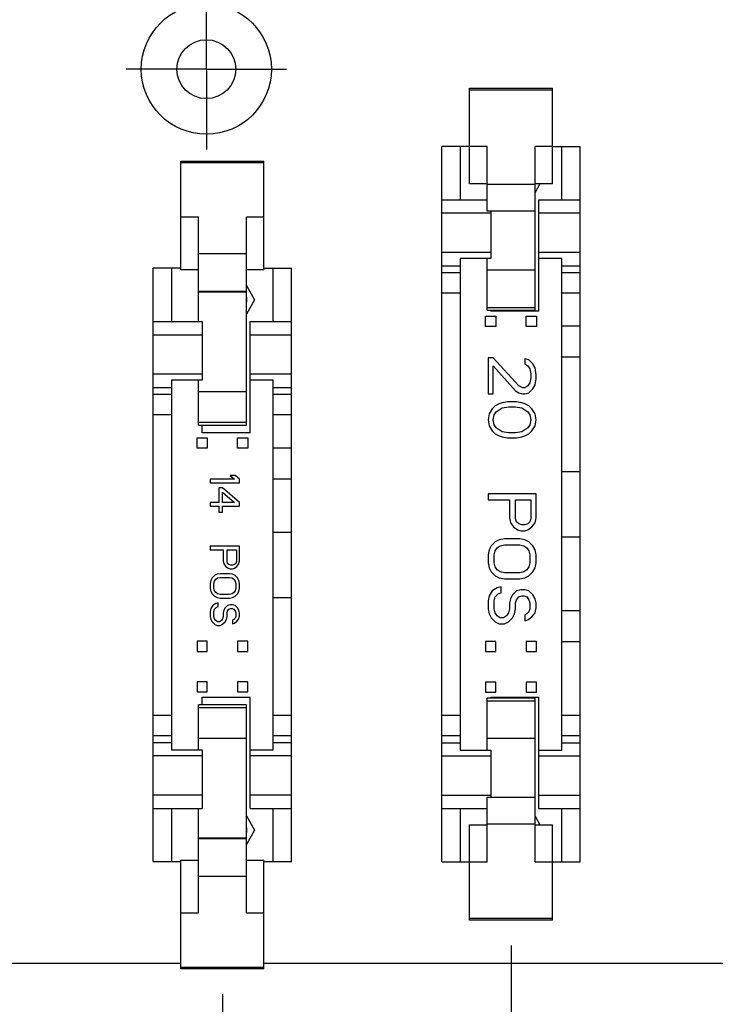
# Model space of a CAD drawing. Header units: inches. Extents: x 0 to 34, y 0 to 22.
# Tile 18 of 84: x 18.2 to 19.9, y 7 to 9.5. Entities that reach past the tile are written whole.
import ezdxf

# ---------------------------------------------------------------- set-up
doc = ezdxf.new("R2010")
doc.units = ezdxf.units.IN
doc.header["$LTSCALE"] = 1.87
doc.header["$MEASUREMENT"] = 0
doc.linetypes.add('CENTER', pattern=[0.6, 0.375, -0.075, 0.075, -0.075])
doc.layers.get('0').update_dxf_attribs({"linetype": 'CONTINUOUS'})
for name, color, linetype in [('02___PRT_ALL_AXES', 7, 'CONTINUOUS'), ('03___PRT_ALL_CURVES', 7, 'CONTINUOUS'), ('DIMENSIONS', 7, 'CONTINUOUS')]:
    doc.layers.add(name, color=color, linetype=linetype)
doc.styles.get("Standard").update_dxf_attribs({"font": 'txt', "width": 0.8})
doc.dimstyles.new('DIMSTYLE_2', dxfattribs={"dimtxt": 0.125, "dimasz": 0.18, "dimexe": 0.125, "dimexo": 0.0625, "dimgap": 0.03125, "dimtad": 0, "dimtih": 1, "dimtoh": 1, "dimdec": 3, "dimzin": 4, "dimdsep": 46, "dimtxsty": 'STANDARD', "dimblk": '_FILLED', "dimblk1": '_FILLED', "dimblk2": '_FILLED', "dimcen": 0.09, "dimadec": 0, "dimazin": 0, "dimtp": 0.001, "dimtm": 0.001, "dimtfac": 1, "dimtdec": 3, "dimtofl": 0, "dimtmove": 0, "dimatfit": 3, "dimldrblk": '_FILLED', "dimfxl": 1, "dimtolj": 1, "dimtzin": 4, "dimarcsym": 0})

# ---------------------------------------------------------------- blocks, each defined once
blk = doc.blocks.new('*D54')
at = {"layer": 'DIMENSIONS', "color": 2, "linetype": 'CONTINUOUS'}
blk.add_line((18.6597, 7.071), (18.6597, 6.4543), dxfattribs=at)
at = {"layer": 'DIMENSIONS', "color": 2, "linetype": 'CONTINUOUS', "insert": (18.5972, 6.3918), "char_height": 0.125, "width": 1.425, "attachment_point": 3, "rotation": 90, "line_spacing_factor": 0.9}
blk.add_mtext('6.720{\\Ftxt.shx;\\W1.000000;\\H0.125000; }[170.68]', dxfattribs=at)
blk = doc.blocks.new('_FILLED')
at = {"color": 0, "linetype": 'BYBLOCK'}
blk.add_solid([(0, 0), (-1, 0.174), (-1, -0.174)], dxfattribs=at)
blk = doc.blocks.new('*D55')
at = {"layer": 'DIMENSIONS', "color": 2, "linetype": 'CONTINUOUS'}
blk.add_line((19.3697, 7.191), (19.3697, 6.4543), dxfattribs=at)
at = {"layer": 'DIMENSIONS', "color": 2, "linetype": 'CONTINUOUS', "insert": (19.3072, 6.3918), "char_height": 0.125, "width": 1.425, "attachment_point": 3, "rotation": 90, "line_spacing_factor": 0.9}
blk.add_mtext('7.430{\\Ftxt.shx;\\W1.000000;\\H0.125000; }[188.71]', dxfattribs=at)
blk = doc.blocks.new('*D57')
at = {"layer": 'DIMENSIONS', "color": 2, "linetype": 'CONTINUOUS'}
blk.add_line((20.7902, 7.1087), (20.7902, 6.4543), dxfattribs=at)
at = {"layer": 'DIMENSIONS', "color": 2, "linetype": 'CONTINUOUS', "insert": (20.7277, 6.3918), "char_height": 0.125, "width": 1.425, "attachment_point": 3, "rotation": 90, "line_spacing_factor": 0.9}
blk.add_mtext('8.850{\\Ftxt.shx;\\W1.000000;\\H0.125000; }[224.79]', dxfattribs=at)
blk = doc.blocks.new('*D58')
at = {"layer": 'DIMENSIONS', "color": 2, "linetype": 'CONTINUOUS'}
blk.add_line((21.4997, 7.0721), (21.4997, 6.4543), dxfattribs=at)
at = {"layer": 'DIMENSIONS', "color": 2, "linetype": 'CONTINUOUS', "insert": (21.4372, 6.3918), "char_height": 0.125, "width": 1.425, "attachment_point": 3, "rotation": 90, "line_spacing_factor": 0.9}
blk.add_mtext('9.560{\\Ftxt.shx;\\W1.000000;\\H0.125000; }[242.81]', dxfattribs=at)
blk = doc.blocks.new('*D59')
at = {"layer": 'DIMENSIONS', "color": 2, "linetype": 'CONTINUOUS'}
blk.add_line((22.3336, 8.0326), (22.3336, 6.4543), dxfattribs=at)
at = {"layer": 'DIMENSIONS', "color": 2, "linetype": 'CONTINUOUS', "insert": (22.2711, 6.3918), "char_height": 0.125, "width": 1.525, "attachment_point": 3, "rotation": 90, "line_spacing_factor": 0.9}
blk.add_mtext('10.393{\\Ftxt.shx;\\W1.000000;\\H0.125000; }[263.99]', dxfattribs=at)
blk = doc.blocks.new('*D92')
at = {"layer": 'DIMENSIONS', "color": 2, "linetype": 'CONTINUOUS'}
for p, q in [((22.3247, 9.5456), (22.3247, 6.949)), ((22.3247, 6.949), (22.1622, 6.8583)), ((22.1622, 6.8583), (22.1622, 6.4595))]:
    blk.add_line(p, q, dxfattribs=at)
at = {"layer": 'DIMENSIONS', "color": 2, "linetype": 'CONTINUOUS', "insert": (22.0997, 6.397), "char_height": 0.125, "width": 1.525, "attachment_point": 3, "rotation": 90, "line_spacing_factor": 0.9}
blk.add_mtext('10.385{\\Ftxt.shx;\\W1.000000;\\H0.125000; }[263.77]', dxfattribs=at)
blk = doc.blocks.new('*D93')
at = {"layer": 'DIMENSIONS', "color": 2, "linetype": 'CONTINUOUS'}
for p, q in [((22.3462, 11.1642), (22.3462, 6.9524)), ((22.3462, 6.9524), (22.4931, 6.8784)), ((22.4931, 6.8784), (22.4931, 6.4595))]:
    blk.add_line(p, q, dxfattribs=at)
at = {"layer": 'DIMENSIONS', "color": 2, "linetype": 'CONTINUOUS', "insert": (22.4306, 6.397), "char_height": 0.125, "width": 1.525, "attachment_point": 3, "rotation": 90, "line_spacing_factor": 0.9}
blk.add_mtext('10.406{\\Ftxt.shx;\\W1.000000;\\H0.125000; }[264.31]', dxfattribs=at)

msp = doc.modelspace()

# ---------------------------------------------------------------- linework, layer by layer
at = {"color": 7, "linetype": 'CONTINUOUS'}
for p, q in [((19.2677, 9.3001), (19.4717, 9.3001)), ((19.2677, 9.0651), (19.2677, 9.3001)), ((19.2677, 9.2961), (19.4717, 9.2961)), ((19.4717, 9.0651), (19.4717, 9.3001)), ((19.2677, 9.1565), (19.1997, 9.1565)), ((19.1997, 7.3965), (19.1997, 9.1565)), ((19.2447, 9.1565), (19.2447, 9.0255)), ((19.3107, 9.1564), (19.2677, 9.1564)), ((19.3107, 8.9973), (19.3107, 9.1564)), ((19.4717, 9.1564), (19.4287, 9.1564)), ((19.4287, 8.7541), (19.4287, 9.1564)), ((19.4717, 9.1565), (19.5397, 9.1565)), ((19.4947, 9.0255), (19.4947, 9.1565)), ((19.5397, 7.3965), (19.5397, 9.1565)), ((18.5577, 9.1206), (18.7617, 9.1206)), ((18.5577, 8.8535), (18.5577, 9.1206)), ((18.5577, 9.1176), (18.7617, 9.1176)), ((18.7617, 8.8535), (18.7617, 9.1206)), ((19.3107, 9.0651), (19.2677, 9.0651)), ((19.3107, 9.064), (19.4287, 9.064)), ((19.4717, 9.0651), (19.4287, 9.0651)), ((19.4409, 9.0651), (19.4287, 9.0439)), ((19.1997, 9.0255), (19.3107, 9.0255)), ((19.4377, 9.0255), (19.5397, 9.0255)), ((19.4377, 8.7515), (19.4377, 9.0255)), ((19.3197, 8.9924), (19.1997, 8.9924)), ((19.4287, 8.9978), (19.3107, 8.9978)), ((19.4287, 8.9973), (19.3107, 8.9973)), ((19.3197, 8.9973), (19.3197, 8.8815)), ((19.5397, 8.9924), (19.4377, 8.9924)), ((18.6007, 8.9827), (18.5577, 8.9827)), ((18.6007, 8.726), (18.6007, 8.9827)), ((18.7617, 8.9827), (18.7187, 8.9827)), ((18.7187, 8.471), (18.7187, 8.9827)), ((18.6007, 8.8935), (18.7187, 8.8935)), ((19.1997, 8.8965), (19.3197, 8.8965)), ((19.4377, 8.8965), (19.5397, 8.8965)), ((19.3197, 8.8815), (19.2447, 8.8815)), ((19.2447, 8.8815), (19.2447, 7.6715)), ((19.3107, 8.7541), (19.3107, 8.8815)), ((19.4947, 8.8815), (19.4377, 8.8815)), ((19.4947, 7.6715), (19.4947, 8.8815)), ((18.5577, 8.857), (18.4897, 8.857)), ((18.4897, 7.397), (18.4897, 8.857)), ((18.5347, 8.857), (18.5347, 8.726)), ((18.6007, 8.8535), (18.5577, 8.8535)), ((18.7617, 8.8535), (18.7187, 8.8535)), ((18.7617, 8.857), (18.8297, 8.857)), ((18.7847, 8.726), (18.7847, 8.857)), ((18.8297, 7.397), (18.8297, 8.857)), ((19.1997, 8.8634), (19.2447, 8.8634)), ((19.2447, 8.846), (19.1997, 8.846)), ((19.3107, 8.8531), (19.4287, 8.8531)), ((19.4947, 8.8634), (19.5397, 8.8634)), ((19.5397, 8.846), (19.4947, 8.846)), ((18.7187, 8.7998), (18.6007, 8.7998)), ((18.7187, 8.7986), (18.6007, 8.7986)), ((18.7187, 8.8147), (18.7389, 8.7795)), ((19.1997, 8.7968), (19.2447, 8.7968)), ((19.4947, 8.7968), (19.5397, 8.7968)), ((18.6004, 8.7795), (18.6007, 8.78)), ((18.6007, 8.779), (18.6004, 8.7795)), ((18.7389, 8.7795), (18.7187, 8.7444)), ((19.4287, 8.7601), (19.3107, 8.7601)), ((19.3107, 8.7541), (19.4287, 8.7541)), ((19.3197, 8.7515), (19.3197, 8.7541)), ((19.4377, 8.7515), (19.3197, 8.7515)), ((18.4897, 8.726), (18.6097, 8.726)), ((18.6097, 8.726), (18.6097, 8.582)), ((18.7277, 8.726), (18.8297, 8.726)), ((18.7277, 8.452), (18.7277, 8.726)), ((19.3072, 8.739), (19.3322, 8.739)), ((19.3072, 8.714), (19.3072, 8.739)), ((19.3322, 8.739), (19.3322, 8.714)), ((19.4072, 8.739), (19.4322, 8.739)), ((19.4072, 8.714), (19.4072, 8.739)), ((19.4322, 8.739), (19.4322, 8.714)), ((19.3322, 8.714), (19.3072, 8.714)), ((19.4322, 8.714), (19.4072, 8.714)), ((19.5397, 8.7143), (19.4947, 8.7143)), ((18.6097, 8.6929), (18.4897, 8.6929)), ((18.8297, 8.6929), (18.7277, 8.6929)), ((19.3256, 8.637), (19.3131, 8.637)), ((19.3131, 8.637), (19.3131, 8.5484)), ((19.3885, 8.5681), (19.3256, 8.637)), ((19.4136, 8.632), (19.4035, 8.6345)), ((19.4035, 8.6345), (19.4035, 8.6222)), ((19.4236, 8.6222), (19.4136, 8.632)), ((19.4947, 8.6388), (19.5397, 8.6388)), ((19.3256, 8.6173), (19.3809, 8.5558)), ((19.3256, 8.5484), (19.3256, 8.6173)), ((19.4035, 8.6222), (19.4111, 8.6173)), ((19.4111, 8.6173), (19.4161, 8.6099)), ((19.4161, 8.6099), (19.4186, 8.5976)), ((19.4287, 8.6124), (19.4236, 8.6222)), ((19.4312, 8.5951), (19.4287, 8.6124)), ((18.4897, 8.597), (18.6097, 8.597)), ((18.6097, 8.582), (18.5347, 8.582)), ((18.5347, 8.582), (18.5347, 7.672)), ((18.6007, 8.471), (18.6007, 8.582)), ((18.7277, 8.597), (18.8297, 8.597)), ((18.7847, 8.582), (18.7277, 8.582)), ((18.7847, 7.672), (18.7847, 8.582)), ((19.4186, 8.5878), (19.4161, 8.5754)), ((19.4186, 8.5976), (19.4186, 8.5878)), ((19.4287, 8.5705), (19.4312, 8.5853)), ((19.4312, 8.5853), (19.4312, 8.5951)), ((18.4897, 8.5639), (18.5347, 8.5639)), ((18.6007, 8.5537), (18.7187, 8.5537)), ((18.7847, 8.5639), (18.8297, 8.5639)), ((19.3809, 8.5558), (19.3885, 8.5508)), ((19.3985, 8.5631), (19.3885, 8.5681)), ((19.4035, 8.5631), (19.3985, 8.5631)), ((19.4111, 8.5681), (19.4035, 8.5631)), ((19.4161, 8.5754), (19.4111, 8.5681)), ((19.4136, 8.5508), (19.4236, 8.5607)), ((19.4236, 8.5607), (19.4287, 8.5705)), ((18.5347, 8.5465), (18.4897, 8.5465)), ((18.8297, 8.5465), (18.7847, 8.5465)), ((19.3131, 8.5484), (19.3256, 8.5484)), ((19.3608, 8.5287), (19.3482, 8.5262)), ((19.3834, 8.5287), (19.3608, 8.5287)), ((19.396, 8.5262), (19.3834, 8.5287)), ((19.3885, 8.5508), (19.3985, 8.5484)), ((19.3985, 8.5484), (19.4035, 8.5484)), ((19.4035, 8.5484), (19.4136, 8.5508)), ((19.3231, 8.5115), (19.3156, 8.4992)), ((19.3307, 8.5189), (19.3231, 8.5115)), ((19.3281, 8.4967), (19.3332, 8.5041)), ((19.3407, 8.5238), (19.3307, 8.5189)), ((19.3332, 8.5041), (19.3482, 8.5139)), ((19.3482, 8.5262), (19.3407, 8.5238)), ((19.3482, 8.5139), (19.3633, 8.5164)), ((19.3633, 8.5164), (19.3809, 8.5164)), ((19.3809, 8.5164), (19.396, 8.5139)), ((19.4035, 8.5238), (19.396, 8.5262)), ((19.396, 8.5139), (19.4111, 8.5041)), ((19.4136, 8.5189), (19.4035, 8.5238)), ((19.4111, 8.5041), (19.4161, 8.4967)), ((19.4211, 8.5115), (19.4136, 8.5189)), ((19.4287, 8.4992), (19.4211, 8.5115)), ((18.4897, 8.4973), (18.5347, 8.4973)), ((18.7847, 8.4973), (18.8297, 8.4973)), ((19.3156, 8.4992), (19.3131, 8.4844)), ((19.3131, 8.4844), (19.3156, 8.4696)), ((19.3256, 8.4844), (19.3281, 8.4967)), ((19.3281, 8.4721), (19.3256, 8.4844)), ((19.4161, 8.4967), (19.4186, 8.4844)), ((19.4186, 8.4844), (19.4161, 8.4721)), ((19.4312, 8.4844), (19.4287, 8.4992)), ((19.4287, 8.4696), (19.4312, 8.4844)), ((18.7187, 8.4778), (18.6007, 8.4778)), ((18.6007, 8.471), (18.7187, 8.471)), ((18.6097, 8.452), (18.6097, 8.471)), ((19.3156, 8.4696), (19.3231, 8.4573)), ((19.3231, 8.4573), (19.3307, 8.45)), ((19.3332, 8.4647), (19.3281, 8.4721)), ((19.3482, 8.4549), (19.3332, 8.4647)), ((19.4111, 8.4647), (19.396, 8.4549)), ((19.4161, 8.4721), (19.4111, 8.4647)), ((19.4136, 8.45), (19.4211, 8.4573)), ((19.4211, 8.4573), (19.4287, 8.4696)), ((18.5972, 8.4395), (18.6222, 8.4395)), ((18.5972, 8.4145), (18.5972, 8.4395)), ((18.7277, 8.452), (18.6097, 8.452)), ((18.6222, 8.4395), (18.6222, 8.4145)), ((18.6972, 8.4395), (18.7222, 8.4395)), ((18.6972, 8.4145), (18.6972, 8.4395)), ((18.7222, 8.4395), (18.7222, 8.4145)), ((19.3307, 8.45), (19.3407, 8.445)), ((19.3407, 8.445), (19.3482, 8.4426)), ((19.3633, 8.4524), (19.3482, 8.4549)), ((19.3482, 8.4426), (19.3608, 8.4401)), ((19.3608, 8.4401), (19.3834, 8.4401)), ((19.3809, 8.4524), (19.3633, 8.4524)), ((19.396, 8.4549), (19.3809, 8.4524)), ((19.3834, 8.4401), (19.396, 8.4426)), ((19.396, 8.4426), (19.4035, 8.445)), ((19.4035, 8.445), (19.4136, 8.45)), ((18.6222, 8.4145), (18.5972, 8.4145)), ((18.7222, 8.4145), (18.6972, 8.4145)), ((18.8297, 8.4148), (18.7847, 8.4148)), ((18.6894, 8.338), (18.6297, 8.338)), ((18.6297, 8.338), (18.6297, 8.329)), ((18.6909, 8.347), (18.6787, 8.347)), ((18.6787, 8.347), (18.6894, 8.338)), ((18.7017, 8.338), (18.6909, 8.347)), ((18.7017, 8.329), (18.7017, 8.338)), ((18.7847, 8.3393), (18.8297, 8.3393)), ((19.5397, 8.3565), (19.4947, 8.3565)), ((18.6297, 8.329), (18.7017, 8.329)), ((18.6603, 8.317), (18.6511, 8.317)), ((18.6511, 8.317), (18.6511, 8.281)), ((18.7017, 8.281), (18.6603, 8.317)), ((18.6603, 8.3065), (18.6894, 8.281)), ((18.6603, 8.281), (18.6603, 8.3065)), ((19.4312, 8.3023), (19.3131, 8.3023)), ((19.3131, 8.3023), (19.3131, 8.2876)), ((19.3131, 8.2876), (19.3658, 8.2876)), ((19.3658, 8.2876), (19.3658, 8.2433)), ((19.3809, 8.2876), (19.4186, 8.2876)), ((19.3809, 8.2408), (19.3809, 8.2876)), ((19.4186, 8.2876), (19.4186, 8.2408)), ((19.4312, 8.2433), (19.4312, 8.3023)), ((18.6511, 8.281), (18.6297, 8.281)), ((18.6297, 8.281), (18.6297, 8.272)), ((18.6297, 8.272), (18.6511, 8.272)), ((18.6511, 8.272), (18.6511, 8.257)), ((18.6894, 8.281), (18.6603, 8.281)), ((18.6603, 8.272), (18.7017, 8.272)), ((18.6603, 8.257), (18.6603, 8.272)), ((18.7017, 8.272), (18.7017, 8.281)), ((18.6511, 8.257), (18.6603, 8.257)), ((19.3658, 8.2433), (19.3684, 8.231)), ((19.3834, 8.2334), (19.3809, 8.2408)), ((19.4186, 8.2408), (19.4161, 8.2334)), ((19.4287, 8.231), (19.4312, 8.2433)), ((19.3684, 8.231), (19.3759, 8.2211)), ((19.3759, 8.2211), (19.3859, 8.2137)), ((19.3885, 8.2285), (19.3834, 8.2334)), ((19.3859, 8.2137), (19.3935, 8.2113)), ((19.396, 8.226), (19.3885, 8.2285)), ((19.4035, 8.226), (19.396, 8.226)), ((19.4111, 8.2285), (19.4035, 8.226)), ((19.4035, 8.2113), (19.4111, 8.2137)), ((19.4161, 8.2334), (19.4111, 8.2285)), ((19.4111, 8.2137), (19.4211, 8.2211)), ((19.4211, 8.2211), (19.4287, 8.231)), ((18.8297, 8.207), (18.7847, 8.207)), ((19.3407, 8.1891), (19.3307, 8.1842)), ((19.3533, 8.1916), (19.3407, 8.1891)), ((19.391, 8.1916), (19.3533, 8.1916)), ((19.4035, 8.1891), (19.391, 8.1916)), ((19.3935, 8.2113), (19.4035, 8.2113)), ((19.4136, 8.1842), (19.4035, 8.1891)), ((19.4947, 8.1965), (19.5397, 8.1965)), ((18.7017, 8.173), (18.6297, 8.173)), ((18.6297, 8.173), (18.6297, 8.164)), ((18.7017, 8.137), (18.7017, 8.173)), ((19.3206, 8.1744), (19.3156, 8.1645)), ((19.3307, 8.1842), (19.3206, 8.1744)), ((19.3307, 8.1621), (19.3357, 8.1694)), ((19.3357, 8.1694), (19.3432, 8.1744)), ((19.3432, 8.1744), (19.3533, 8.1768)), ((19.3533, 8.1768), (19.391, 8.1768)), ((19.391, 8.1768), (19.401, 8.1744)), ((19.401, 8.1744), (19.4086, 8.1694)), ((19.4086, 8.1694), (19.4136, 8.1621)), ((19.4236, 8.1744), (19.4136, 8.1842)), ((19.4287, 8.1645), (19.4236, 8.1744)), ((18.6297, 8.164), (18.6618, 8.164)), ((18.6618, 8.164), (18.6618, 8.137)), ((18.671, 8.164), (18.694, 8.164)), ((18.671, 8.1355), (18.671, 8.164)), ((18.694, 8.164), (18.694, 8.1355)), ((19.3156, 8.1645), (19.3131, 8.1522)), ((19.3131, 8.1522), (19.3131, 8.1325)), ((19.3281, 8.1522), (19.3307, 8.1621)), ((19.3281, 8.1325), (19.3281, 8.1522)), ((19.4136, 8.1621), (19.4161, 8.1522)), ((19.4161, 8.1522), (19.4161, 8.1325)), ((19.4312, 8.1522), (19.4287, 8.1645)), ((19.4312, 8.1325), (19.4312, 8.1522)), ((18.6618, 8.137), (18.6634, 8.1295)), ((18.6634, 8.1295), (18.668, 8.1235)), ((18.668, 8.1235), (18.6741, 8.119)), ((18.6726, 8.131), (18.671, 8.1355)), ((18.6756, 8.128), (18.6726, 8.131)), ((18.6741, 8.119), (18.6787, 8.1175)), ((18.6802, 8.1265), (18.6756, 8.128)), ((18.6787, 8.1175), (18.6848, 8.1175)), ((18.6848, 8.1265), (18.6802, 8.1265)), ((18.6894, 8.128), (18.6848, 8.1265)), ((18.6848, 8.1175), (18.6894, 8.119)), ((18.6925, 8.131), (18.6894, 8.128)), ((18.6894, 8.119), (18.6955, 8.1235)), ((18.694, 8.1355), (18.6925, 8.131)), ((18.6955, 8.1235), (18.7001, 8.1295)), ((18.7001, 8.1295), (18.7017, 8.137)), ((19.3131, 8.1325), (19.3156, 8.1202)), ((19.3156, 8.1202), (19.3206, 8.1104)), ((19.3307, 8.1227), (19.3281, 8.1325)), ((19.3357, 8.1153), (19.3307, 8.1227)), ((19.4136, 8.1227), (19.4086, 8.1153)), ((19.4161, 8.1325), (19.4136, 8.1227)), ((19.4236, 8.1104), (19.4287, 8.1202)), ((19.4287, 8.1202), (19.4312, 8.1325)), ((18.6343, 8.095), (18.6312, 8.089)), ((18.6404, 8.101), (18.6343, 8.095)), ((18.6465, 8.104), (18.6404, 8.101)), ((18.6404, 8.0875), (18.6434, 8.092)), ((18.6434, 8.092), (18.648, 8.095)), ((18.6542, 8.1055), (18.6465, 8.104)), ((18.648, 8.095), (18.6542, 8.0965)), ((18.6771, 8.1055), (18.6542, 8.1055)), ((18.6542, 8.0965), (18.6771, 8.0965)), ((18.6848, 8.104), (18.6771, 8.1055)), ((18.6771, 8.0965), (18.6833, 8.095)), ((18.6833, 8.095), (18.6879, 8.092)), ((18.6909, 8.101), (18.6848, 8.104)), ((18.6879, 8.092), (18.6909, 8.0875)), ((18.6971, 8.095), (18.6909, 8.101)), ((18.7001, 8.089), (18.6971, 8.095)), ((19.3206, 8.1104), (19.3307, 8.1005)), ((19.3307, 8.1005), (19.3407, 8.0956)), ((19.3432, 8.1104), (19.3357, 8.1153)), ((19.3407, 8.0956), (19.3533, 8.0932)), ((19.3533, 8.1079), (19.3432, 8.1104)), ((19.391, 8.1079), (19.3533, 8.1079)), ((19.3533, 8.0932), (19.391, 8.0932)), ((19.401, 8.1104), (19.391, 8.1079)), ((19.391, 8.0932), (19.4035, 8.0956)), ((19.4086, 8.1153), (19.401, 8.1104)), ((19.4035, 8.0956), (19.4136, 8.1005)), ((19.4136, 8.1005), (19.4236, 8.1104)), ((18.6312, 8.089), (18.6297, 8.0815)), ((18.6297, 8.0815), (18.6297, 8.0695)), ((18.6297, 8.0695), (18.6312, 8.062)), ((18.6388, 8.0815), (18.6404, 8.0875)), ((18.6388, 8.0695), (18.6388, 8.0815)), ((18.6404, 8.0635), (18.6388, 8.0695)), ((18.6909, 8.0875), (18.6925, 8.0815)), ((18.6925, 8.0695), (18.6909, 8.0635)), ((18.6925, 8.0815), (18.6925, 8.0695)), ((18.7017, 8.0815), (18.7001, 8.089)), ((18.7001, 8.062), (18.7017, 8.0695)), ((18.7017, 8.0695), (18.7017, 8.0815)), ((19.3357, 8.071), (19.3231, 8.0636)), ((19.3457, 8.0735), (19.3357, 8.071)), ((19.3457, 8.0587), (19.3457, 8.0735)), ((18.6312, 8.062), (18.6343, 8.056)), ((18.6343, 8.056), (18.6404, 8.05)), ((18.6434, 8.059), (18.6404, 8.0635)), ((18.6404, 8.05), (18.6465, 8.047)), ((18.648, 8.056), (18.6434, 8.059)), ((18.6465, 8.047), (18.6542, 8.0455)), ((18.6542, 8.0545), (18.648, 8.056)), ((18.6771, 8.0545), (18.6542, 8.0545)), ((18.6542, 8.0455), (18.6771, 8.0455)), ((18.6833, 8.056), (18.6771, 8.0545)), ((18.6771, 8.0455), (18.6848, 8.047)), ((18.6879, 8.059), (18.6833, 8.056)), ((18.6848, 8.047), (18.6909, 8.05)), ((18.6909, 8.0635), (18.6879, 8.059)), ((18.6909, 8.05), (18.6971, 8.056)), ((18.6971, 8.056), (18.7001, 8.062)), ((18.7847, 8.047), (18.8297, 8.047)), ((19.3156, 8.0513), (19.3131, 8.039)), ((19.3231, 8.0636), (19.3156, 8.0513)), ((19.3281, 8.039), (19.3307, 8.0489)), ((19.3307, 8.0489), (19.3382, 8.0563)), ((19.3382, 8.0563), (19.3457, 8.0587)), ((19.3684, 8.044), (19.3658, 8.0341)), ((19.3734, 8.0538), (19.3684, 8.044)), ((19.3834, 8.0636), (19.3734, 8.0538)), ((19.3935, 8.0661), (19.3834, 8.0636)), ((19.3834, 8.0415), (19.3885, 8.0489)), ((19.3885, 8.0489), (19.396, 8.0513)), ((19.4035, 8.0661), (19.3935, 8.0661)), ((19.396, 8.0513), (19.401, 8.0513)), ((19.401, 8.0513), (19.4086, 8.0489)), ((19.4136, 8.0636), (19.4035, 8.0661)), ((19.4086, 8.0489), (19.4136, 8.0415)), ((19.4236, 8.0538), (19.4136, 8.0636)), ((19.4287, 8.044), (19.4236, 8.0538)), ((19.4312, 8.0341), (19.4287, 8.044)), ((18.6312, 8.02), (18.6297, 8.0125)), ((18.6358, 8.0275), (18.6312, 8.02)), ((18.6434, 8.032), (18.6358, 8.0275)), ((18.6404, 8.0185), (18.645, 8.023)), ((18.6496, 8.0335), (18.6434, 8.032)), ((18.645, 8.023), (18.6496, 8.0245)), ((18.6496, 8.0245), (18.6496, 8.0335)), ((18.6664, 8.0215), (18.6634, 8.0155)), ((18.6726, 8.0275), (18.6664, 8.0215)), ((18.6787, 8.029), (18.6726, 8.0275)), ((18.6756, 8.0185), (18.6802, 8.02)), ((18.6848, 8.029), (18.6787, 8.029)), ((18.6802, 8.02), (18.6833, 8.02)), ((18.6833, 8.02), (18.6879, 8.0185)), ((18.6909, 8.0275), (18.6848, 8.029)), ((18.6971, 8.0215), (18.6909, 8.0275)), ((18.7001, 8.0155), (18.6971, 8.0215)), ((19.3131, 8.039), (19.3131, 8.0193)), ((19.3131, 8.0193), (19.3156, 8.007)), ((19.3281, 8.0193), (19.3281, 8.039)), ((19.3307, 8.0095), (19.3281, 8.0193)), ((19.3658, 8.0193), (19.3633, 8.0095)), ((19.3658, 8.0341), (19.3658, 8.0193)), ((19.3784, 8.007), (19.3809, 8.0193)), ((19.3809, 8.0341), (19.3834, 8.0415)), ((19.3809, 8.0193), (19.3809, 8.0341)), ((19.4136, 8.0415), (19.4161, 8.0341)), ((19.4161, 8.0193), (19.4136, 8.012)), ((19.4161, 8.0341), (19.4161, 8.0193)), ((19.4287, 8.0095), (19.4312, 8.0218)), ((19.4312, 8.0218), (19.4312, 8.0341)), ((18.6297, 8.0125), (18.6297, 8.0005)), ((18.6297, 8.0005), (18.6312, 7.993)), ((18.6388, 8.0125), (18.6404, 8.0185)), ((18.6388, 8.0005), (18.6388, 8.0125)), ((18.6404, 7.9945), (18.6388, 8.0005)), ((18.6618, 8.0005), (18.6603, 7.9945)), ((18.6634, 8.0155), (18.6618, 8.0095)), ((18.6618, 8.0095), (18.6618, 8.0005)), ((18.6695, 7.993), (18.671, 8.0005)), ((18.671, 8.0095), (18.6726, 8.014)), ((18.671, 8.0005), (18.671, 8.0095)), ((18.6726, 8.014), (18.6756, 8.0185)), ((18.6879, 8.0185), (18.6909, 8.014)), ((18.6909, 7.996), (18.6879, 7.993)), ((18.6909, 8.014), (18.6925, 8.0095)), ((18.6925, 8.0005), (18.6909, 7.996)), ((18.6925, 8.0095), (18.6925, 8.0005)), ((18.7017, 8.0095), (18.7001, 8.0155)), ((18.7001, 7.9945), (18.7017, 8.002)), ((18.7017, 8.002), (18.7017, 8.0095)), ((19.3156, 8.007), (19.3206, 7.9972)), ((19.3206, 7.9972), (19.3307, 7.9874)), ((19.3357, 8.0021), (19.3307, 8.0095)), ((19.3432, 7.9972), (19.3357, 8.0021)), ((19.3508, 7.9972), (19.3432, 7.9972)), ((19.3583, 8.0021), (19.3508, 7.9972)), ((19.3633, 8.0095), (19.3583, 8.0021)), ((19.3633, 7.9874), (19.3734, 7.9972)), ((19.3734, 7.9972), (19.3784, 8.007)), ((19.4086, 8.007), (19.4035, 8.0046)), ((19.4035, 8.0046), (19.4035, 7.9898)), ((19.4136, 8.012), (19.4086, 8.007)), ((19.4111, 7.9923), (19.4211, 7.9997)), ((19.4211, 7.9997), (19.4287, 8.0095)), ((19.5397, 8.0143), (19.4947, 8.0143)), ((18.6312, 7.993), (18.6343, 7.987)), ((18.6343, 7.987), (18.6404, 7.981)), ((18.6434, 7.99), (18.6404, 7.9945)), ((18.6404, 7.981), (18.6465, 7.978)), ((18.648, 7.987), (18.6434, 7.99)), ((18.6465, 7.978), (18.6542, 7.978)), ((18.6526, 7.987), (18.648, 7.987)), ((18.6572, 7.99), (18.6526, 7.987)), ((18.6542, 7.978), (18.6603, 7.981)), ((18.6603, 7.9945), (18.6572, 7.99)), ((18.6603, 7.981), (18.6664, 7.987)), ((18.6664, 7.987), (18.6695, 7.993)), ((18.6879, 7.993), (18.6848, 7.9915)), ((18.6848, 7.9915), (18.6848, 7.9825)), ((18.6848, 7.9825), (18.6894, 7.984)), ((18.6894, 7.984), (18.6955, 7.9885)), ((18.6955, 7.9885), (18.7001, 7.9945)), ((19.3307, 7.9874), (19.3407, 7.9824)), ((19.3407, 7.9824), (19.3533, 7.9824)), ((19.3533, 7.9824), (19.3633, 7.9874)), ((19.4035, 7.9898), (19.4111, 7.9923)), ((18.6222, 7.9395), (18.5972, 7.9395)), ((18.5972, 7.9395), (18.5972, 7.9145)), ((18.6222, 7.9145), (18.6222, 7.9395)), ((18.7222, 7.9395), (18.6972, 7.9395)), ((18.6972, 7.9395), (18.6972, 7.9145)), ((18.7222, 7.9145), (18.7222, 7.9395)), ((19.3322, 7.939), (19.3072, 7.939)), ((19.3072, 7.939), (19.3072, 7.914)), ((19.3322, 7.914), (19.3322, 7.939)), ((19.4322, 7.939), (19.4072, 7.939)), ((19.4072, 7.939), (19.4072, 7.914)), ((19.4322, 7.914), (19.4322, 7.939)), ((19.4947, 7.9388), (19.5397, 7.9388)), ((18.5972, 7.9145), (18.6222, 7.9145)), ((18.6972, 7.9145), (18.7222, 7.9145)), ((19.3072, 7.914), (19.3322, 7.914)), ((19.4072, 7.914), (19.4322, 7.914)), ((18.8287, 7.877), (18.8297, 7.877)), ((18.8287, 7.877), (18.8287, 7.777)), ((19.5387, 7.8765), (19.5397, 7.8765)), ((19.5387, 7.8765), (19.5387, 7.7765)), ((18.6222, 7.8395), (18.5972, 7.8395)), ((18.5972, 7.8395), (18.5972, 7.8145)), ((18.6222, 7.8145), (18.6222, 7.8395)), ((18.7222, 7.8395), (18.6972, 7.8395)), ((18.6972, 7.8395), (18.6972, 7.8145)), ((18.7222, 7.8145), (18.7222, 7.8395)), ((18.8287, 7.827), (18.8297, 7.827)), ((19.3322, 7.839), (19.3072, 7.839)), ((19.3072, 7.839), (19.3072, 7.814)), ((19.3322, 7.814), (19.3322, 7.839)), ((19.4322, 7.839), (19.4072, 7.839)), ((19.4072, 7.839), (19.4072, 7.814)), ((19.4322, 7.814), (19.4322, 7.839)), ((19.5387, 7.8265), (19.5397, 7.8265)), ((18.5972, 7.8145), (18.6222, 7.8145)), ((18.6097, 7.802), (18.7277, 7.802)), ((18.6097, 7.7831), (18.6097, 7.802)), ((18.6972, 7.8145), (18.7222, 7.8145)), ((18.7277, 7.5281), (18.7277, 7.802)), ((19.3072, 7.814), (19.3322, 7.814)), ((19.3197, 7.8015), (19.4377, 7.8015)), ((19.3197, 7.799), (19.3197, 7.8015)), ((19.4072, 7.814), (19.4322, 7.814)), ((19.4377, 7.5276), (19.4377, 7.8015)), ((18.7187, 7.7831), (18.6007, 7.7831)), ((18.6007, 7.672), (18.6007, 7.7831)), ((18.7187, 7.2714), (18.7187, 7.7831)), ((18.8287, 7.777), (18.8297, 7.777)), ((19.4287, 7.799), (19.3107, 7.799)), ((19.3107, 7.6715), (19.3107, 7.7989)), ((19.3107, 7.793), (19.4287, 7.793)), ((19.4287, 7.3967), (19.4287, 7.7989)), ((18.5347, 7.7568), (18.4897, 7.7568)), ((18.6007, 7.7763), (18.7187, 7.7763)), ((18.8297, 7.7568), (18.7847, 7.7568)), ((19.2447, 7.7563), (19.1997, 7.7563)), ((19.5397, 7.7563), (19.4947, 7.7563)), ((19.5387, 7.7765), (19.5397, 7.7765)), ((18.4897, 7.7076), (18.5347, 7.7076)), ((18.7847, 7.7076), (18.8297, 7.7076)), ((19.1997, 7.7071), (19.2447, 7.7071)), ((19.4947, 7.7071), (19.5397, 7.7071)), ((18.4897, 7.6902), (18.5347, 7.6902)), ((18.7187, 7.7004), (18.6007, 7.7004)), ((18.7847, 7.6902), (18.8297, 7.6902)), ((19.1997, 7.6897), (19.2447, 7.6897)), ((19.4287, 7.7), (19.3107, 7.7)), ((19.4947, 7.6897), (19.5397, 7.6897)), ((18.6097, 7.657), (18.4897, 7.657)), ((18.5347, 7.672), (18.6097, 7.672)), ((18.6097, 7.672), (18.6097, 7.5281)), ((18.7277, 7.672), (18.7847, 7.672)), ((18.8297, 7.657), (18.7277, 7.657)), ((19.3197, 7.6565), (19.1997, 7.6565)), ((19.2447, 7.6715), (19.3197, 7.6715)), ((19.3197, 7.6715), (19.3197, 7.5558)), ((19.4377, 7.6715), (19.4947, 7.6715)), ((19.5397, 7.6565), (19.4377, 7.6565)), ((18.4897, 7.5612), (18.6097, 7.5612)), ((18.7277, 7.5612), (18.8297, 7.5612)), ((19.1997, 7.5607), (19.3197, 7.5607)), ((19.4377, 7.5607), (19.5397, 7.5607)), ((19.3107, 7.5558), (19.4287, 7.5558)), ((19.3107, 7.3967), (19.3107, 7.5558)), ((19.3107, 7.5553), (19.4287, 7.5553)), ((18.4897, 7.5281), (18.6097, 7.5281)), ((18.5347, 7.5281), (18.5347, 7.397)), ((18.6007, 7.2714), (18.6007, 7.5281)), ((18.7277, 7.5281), (18.8297, 7.5281)), ((18.7847, 7.397), (18.7847, 7.5281)), ((19.1997, 7.5276), (19.3107, 7.5276)), ((19.2447, 7.5276), (19.2447, 7.3965)), ((19.4377, 7.5276), (19.5397, 7.5276)), ((19.4947, 7.3965), (19.4947, 7.5276)), ((18.7187, 7.5097), (18.7389, 7.4745)), ((19.2677, 7.488), (19.3107, 7.488)), ((19.2677, 7.2529), (19.2677, 7.488)), ((19.4287, 7.489), (19.3107, 7.489)), ((19.4287, 7.5092), (19.4409, 7.488)), ((19.4287, 7.488), (19.4717, 7.488)), ((19.4717, 7.2529), (19.4717, 7.488)), ((18.6004, 7.4745), (18.6007, 7.475)), ((18.6007, 7.474), (18.6004, 7.4745)), ((18.7389, 7.4745), (18.7187, 7.4394)), ((18.6007, 7.4555), (18.7187, 7.4555)), ((18.6007, 7.4543), (18.7187, 7.4543)), ((18.4897, 7.397), (18.5577, 7.397)), ((18.5577, 7.4006), (18.6007, 7.4006)), ((18.5577, 7.1335), (18.5577, 7.4006)), ((18.7187, 7.4006), (18.7617, 7.4006)), ((18.7617, 7.1335), (18.7617, 7.4006)), ((18.7617, 7.397), (18.8297, 7.397)), ((19.1997, 7.3965), (19.2677, 7.3965)), ((19.2677, 7.3967), (19.3107, 7.3967)), ((19.4287, 7.3967), (19.4717, 7.3967)), ((19.4717, 7.3965), (19.5397, 7.3965)), ((18.7187, 7.3606), (18.6007, 7.3606)), ((18.5577, 7.2714), (18.6007, 7.2714)), ((18.7187, 7.2714), (18.7617, 7.2714)), ((19.4717, 7.2569), (19.2677, 7.2569)), ((19.4717, 7.2529), (19.2677, 7.2529)), ((17.3377, 7.147), (18.5577, 7.147)), ((18.7617, 7.1364), (18.5577, 7.1364)), ((18.7617, 7.1335), (18.5577, 7.1335)), ((18.7617, 7.147), (19.9782, 7.147))]:
    msp.add_line(p, q, dxfattribs=at)
for centre in [(18.6697, 8.7795), (18.6697, 7.4745)]:
    msp.add_arc(centre, 0.05, 349.767, 10.233, dxfattribs=at)
at = {"layer": '02___PRT_ALL_AXES', "color": 7, "linetype": 'CENTER'}
for q in [(18.6202, 9.5445), (18.4227, 9.347), (18.8177, 9.347), (18.6202, 9.1495)]:
    msp.add_line((18.6202, 9.347), q, dxfattribs=at)
at = {"layer": '02___PRT_ALL_AXES', "color": 7, "linetype": 'CONTINUOUS'}
msp.add_circle((18.6202, 9.347), 0.0725, dxfattribs=at)
at = {"layer": '03___PRT_ALL_CURVES', "color": 4, "linetype": 'CONTINUOUS'}
msp.add_circle((18.6202, 9.347), 0.16, dxfattribs=at)

# ---------------------------------------------------------------- dimensions: what is measured, and where the dimension line sits
at = {"layer": 'DIMENSIONS', "color": 2, "linetype": 'CONTINUOUS'}
for feature_location, offset, dtype, origin, picture, middle in [((22.3461581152, 11.164238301), (0.1469216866, -4.7047007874), 0, (11.9401581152, 11.226738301), '*D93', (22.4930798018, 5.6345375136)), ((22.3246581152, 9.5455575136), (-0.1624978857, -3.08602), 0, (11.9401581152, 9.6080575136), '*D92', (22.1621602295, 5.6345375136)), ((22.3336, 8.0326), (0, -1.5782), 1, (11.9402, 8.0951), '*D59', (22.3336, 5.6293)), ((19.3696581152, 7.1909682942), (0, -0.7366292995), 1, (11.9401581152, 7.2534682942), '*D55', (19.3696581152, 5.6793389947)), ((20.7902, 7.1087), (0, -0.6544), 1, (11.9402, 7.1712), '*D57', (20.7902, 5.6793)), ((21.4996581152, 7.0721394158), (0, -0.6178004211), 1, (11.9401581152, 7.1346394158), '*D58', (21.4996581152, 5.6793389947)), ((18.6596581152, 7.0709678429), (0, -0.6166288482), 1, (11.9401581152, 7.1334678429), '*D54', (18.6596581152, 5.6793389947))]:
    dim = msp.add_ordinate_dim(feature_location=feature_location, offset=offset, dtype=dtype, origin=origin, dimstyle='DIMSTYLE_2', dxfattribs=at)
    dim.commit()
    dim.dimension.update_dxf_attribs({"geometry": picture, "text_midpoint": middle})

doc.saveas('drawing.dxf')
